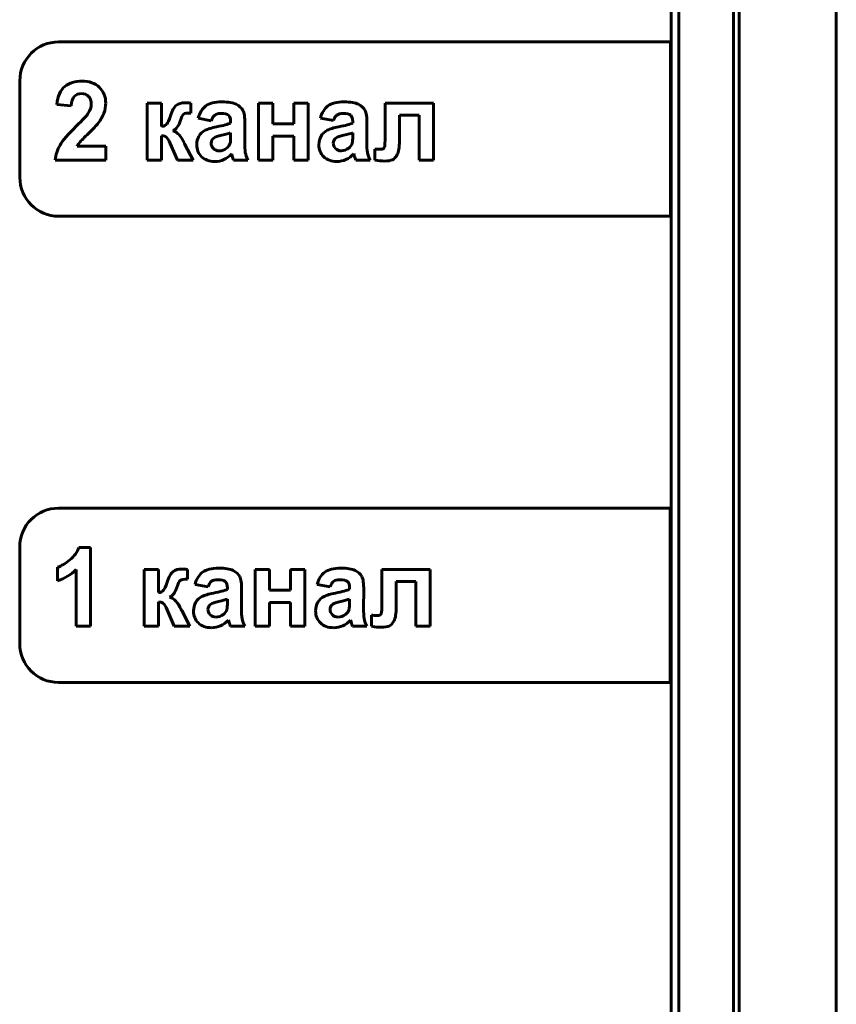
# Model space of a CAD drawing. Header units: millimetres. Extents: x -33 to 42, y -68 to 47.
# Tile 4 of 8: x 21 to 42, y -36 to -10. Entities that reach past the tile are written whole.
import ezdxf

# ---------------------------------------------------------------- set-up
doc = ezdxf.new("R2010")
doc.units = ezdxf.units.MM
doc.linetypes.add('K5LT_BASIC', pattern=[0])

msp = doc.modelspace()

# ---------------------------------------------------------------- linework, layer by layer
at = {"color": 150, "linetype": 'K5LT_BASIC', "lineweight": 60, "true_color": 0x0080ff}
for p, q in [((42.335, -54.069), (42.335, 43.831)), ((39.835, -53.019), (39.835, 42.781)), ((39.685, 41.856), (39.685, -52.144)), ((38.285, -52.869), (38.285, -8.719)), ((38.085, -52.669), (38.085, -8.919)), ((38.064, -10.765), (22.315, -10.765)), ((38.064, -15.251), (38.064, -10.765)), ((21.315, -11.765), (21.315, -14.251)), ((22.268, -12.374), (22.639, -12.412)), ((24.967, -12.341), (24.596, -12.341)), ((24.596, -12.341), (24.596, -13.806)), ((24.967, -12.94), (24.967, -12.341)), ((25.719, -12.595), (25.717, -12.34)), ((27.83, -12.341), (27.459, -12.341)), ((27.459, -12.341), (27.459, -13.806)), ((27.83, -12.877), (27.83, -12.341)), ((28.367, -12.341), (28.367, -12.877)), ((28.738, -12.341), (28.367, -12.341)), ((28.738, -13.806), (28.738, -12.341)), ((31.963, -12.341), (30.719, -12.341)), ((30.719, -12.341), (30.719, -13.189)), ((31.963, -13.805), (31.963, -12.341)), ((31.088, -13.313), (31.088, -12.654)), ((31.088, -12.654), (31.592, -12.654)), ((31.592, -12.654), (31.592, -13.805)), ((25.909, -12.731), (26.245, -12.793)), ((26.743, -12.816), (26.743, -12.855)), ((27.104, -13.325), (27.109, -12.874)), ((28.367, -12.877), (27.83, -12.877)), ((29.052, -12.73), (29.388, -12.792)), ((29.887, -12.815), (29.887, -12.854)), ((30.247, -13.325), (30.253, -12.873)), ((26.743, -13.183), (26.743, -13.106)), ((29.887, -13.183), (29.887, -13.106)), ((24.967, -13.806), (24.967, -13.179)), ((25.19, -13.381), (25.375, -13.806)), ((25.775, -13.806), (25.567, -13.402)), ((27.83, -13.191), (28.367, -13.19)), ((27.83, -13.806), (27.83, -13.191)), ((28.367, -13.19), (28.367, -13.806)), ((23.528, -13.448), (22.788, -13.448)), ((23.528, -13.806), (23.528, -13.448)), ((30.456, -13.522), (30.456, -13.806)), ((22.225, -13.806), (23.528, -13.806)), ((24.596, -13.806), (24.967, -13.806)), ((25.375, -13.806), (25.775, -13.806)), ((26.819, -13.806), (27.188, -13.806)), ((27.459, -13.806), (27.83, -13.806)), ((28.367, -13.806), (28.738, -13.806)), ((29.963, -13.806), (30.331, -13.805)), ((31.592, -13.805), (31.963, -13.805)), ((22.315, -15.251), (38.064, -15.251)), ((38.061, -22.765), (22.312, -22.765)), ((38.061, -27.251), (38.061, -22.765)), ((21.312, -23.765), (21.312, -26.251)), ((23.139, -23.774), (22.838, -23.774)), ((23.139, -25.806), (23.139, -23.774)), ((22.288, -24.285), (22.288, -24.638)), ((22.768, -24.343), (22.768, -25.806)), ((24.513, -24.341), (24.513, -25.806)), ((24.884, -24.341), (24.513, -24.341)), ((24.884, -24.94), (24.884, -24.341)), ((25.636, -24.595), (25.634, -24.34)), ((27.747, -24.341), (27.376, -24.341)), ((27.376, -24.341), (27.376, -25.806)), ((27.747, -24.877), (27.747, -24.341)), ((28.284, -24.341), (28.284, -24.877)), ((28.655, -24.341), (28.284, -24.341)), ((28.655, -25.806), (28.655, -24.341)), ((31.88, -24.341), (30.636, -24.341)), ((30.636, -24.341), (30.636, -25.189)), ((31.88, -25.805), (31.88, -24.341)), ((25.826, -24.731), (26.162, -24.793)), ((26.66, -24.816), (26.66, -24.855)), ((28.969, -24.73), (29.305, -24.792)), ((29.804, -24.815), (29.804, -24.854)), ((31.005, -25.313), (31.005, -24.654)), ((31.005, -24.654), (31.509, -24.654)), ((31.509, -24.654), (31.509, -25.805)), ((27.021, -25.325), (27.026, -24.874)), ((28.284, -24.877), (27.747, -24.877)), ((30.164, -25.325), (30.17, -24.873)), ((24.884, -25.806), (24.884, -25.179)), ((26.66, -25.183), (26.66, -25.106)), ((27.747, -25.191), (28.284, -25.19)), ((27.747, -25.806), (27.747, -25.191)), ((28.284, -25.19), (28.284, -25.806)), ((29.804, -25.183), (29.804, -25.106)), ((25.107, -25.381), (25.292, -25.806)), ((25.692, -25.806), (25.484, -25.402)), ((30.373, -25.522), (30.373, -25.806)), ((22.768, -25.806), (23.139, -25.806)), ((24.513, -25.806), (24.884, -25.806)), ((25.292, -25.806), (25.692, -25.806)), ((26.736, -25.806), (27.105, -25.806)), ((27.376, -25.806), (27.747, -25.806)), ((28.284, -25.806), (28.655, -25.806)), ((29.88, -25.806), (30.248, -25.805)), ((31.509, -25.805), (31.88, -25.805)), ((22.312, -27.251), (38.061, -27.251))]:
    msp.add_line(p, q, dxfattribs=at)
for centre, start, end in [((22.315, -11.765), 90, 180), ((22.315, -14.251), 180, 270), ((22.312, -23.765), 90, 180), ((22.312, -26.251), 180, 270)]:
    msp.add_arc(centre, 1, start, end, dxfattribs=at)
for points in [[(22.912, -11.774), (22.738, -11.774), (22.592, -11.821), (22.476, -11.913)], [(23.364, -11.936), (23.254, -11.828), (23.104, -11.774), (22.912, -11.774)], [(22.476, -11.913), (22.359, -12.007), (22.29, -12.16), (22.268, -12.374)], [(22.718, -12.169), (22.764, -12.12), (22.826, -12.096), (22.903, -12.096)], [(22.903, -12.096), (22.982, -12.096), (23.043, -12.119), (23.087, -12.166)], [(23.528, -12.338), (23.528, -12.178), (23.473, -12.044), (23.364, -11.936)], [(22.639, -12.412), (22.646, -12.299), (22.673, -12.218), (22.718, -12.169)], [(23.154, -12.365), (23.154, -12.444), (23.128, -12.523), (23.077, -12.603)], [(23.087, -12.166), (23.132, -12.212), (23.154, -12.278), (23.154, -12.365)], [(23.481, -12.599), (23.512, -12.516), (23.528, -12.429), (23.528, -12.338)], [(25.348, -12.393), (25.291, -12.434), (25.239, -12.526), (25.191, -12.67)], [(25.57, -12.333), (25.478, -12.333), (25.404, -12.353), (25.348, -12.393)], [(25.717, -12.34), (25.647, -12.335), (25.599, -12.333), (25.57, -12.333)], [(26.888, -12.371), (26.807, -12.33), (26.683, -12.31), (26.517, -12.31)], [(27.059, -12.527), (27.026, -12.464), (26.969, -12.412), (26.888, -12.371)], [(29.248, -12.413), (29.156, -12.482), (29.09, -12.587), (29.052, -12.73)], [(29.661, -12.31), (29.479, -12.31), (29.341, -12.344), (29.248, -12.413)], [(30.032, -12.371), (29.951, -12.33), (29.827, -12.31), (29.661, -12.31)], [(30.203, -12.527), (30.17, -12.463), (30.113, -12.412), (30.032, -12.371)], [(23.077, -12.603), (23.039, -12.66), (22.937, -12.771), (22.769, -12.934)], [(23.332, -12.857), (23.4, -12.767), (23.45, -12.681), (23.481, -12.599)], [(25.191, -12.67), (25.155, -12.778), (25.124, -12.848), (25.098, -12.88)], [(25.442, -12.805), (25.473, -12.704), (25.503, -12.644), (25.53, -12.624)], [(25.53, -12.624), (25.558, -12.605), (25.62, -12.595), (25.719, -12.595)], [(26.245, -12.793), (26.268, -12.724), (26.297, -12.675), (26.335, -12.648)], [(26.335, -12.648), (26.372, -12.62), (26.423, -12.606), (26.49, -12.606)], [(26.49, -12.606), (26.588, -12.606), (26.655, -12.622), (26.69, -12.654)], [(26.69, -12.654), (26.725, -12.687), (26.743, -12.74), (26.743, -12.816)], [(27.109, -12.874), (27.109, -12.705), (27.092, -12.59), (27.059, -12.527)], [(29.388, -12.792), (29.411, -12.723), (29.441, -12.675), (29.479, -12.648)], [(29.479, -12.648), (29.516, -12.62), (29.567, -12.606), (29.633, -12.606)], [(29.633, -12.606), (29.731, -12.606), (29.798, -12.622), (29.834, -12.654)], [(29.834, -12.654), (29.869, -12.686), (29.887, -12.74), (29.887, -12.815)], [(30.253, -12.873), (30.253, -12.705), (30.236, -12.59), (30.203, -12.527)], [(23.088, -13.116), (23.206, -13.004), (23.287, -12.918), (23.332, -12.857)], [(25.098, -12.88), (25.073, -12.912), (25.029, -12.932), (24.967, -12.94)], [(25.254, -13.053), (25.335, -13.022), (25.398, -12.939), (25.442, -12.805)], [(26.743, -12.855), (26.676, -12.884), (26.556, -12.916), (26.382, -12.95)], [(29.887, -12.854), (29.82, -12.884), (29.699, -12.916), (29.526, -12.95)], [(22.769, -12.934), (22.562, -13.135), (22.422, -13.297), (22.352, -13.419)], [(22.865, -13.34), (22.896, -13.303), (22.97, -13.229), (23.088, -13.116)], [(25.552, -13.373), (25.471, -13.194), (25.372, -13.087), (25.254, -13.053)], [(26.087, -13.04), (26.018, -13.075), (25.965, -13.124), (25.928, -13.189)], [(26.382, -12.95), (26.254, -12.976), (26.155, -13.006), (26.087, -13.04)], [(26.517, -13.165), (26.414, -13.188), (26.346, -13.211), (26.315, -13.233)], [(26.743, -13.106), (26.696, -13.122), (26.62, -13.142), (26.517, -13.165)], [(29.231, -13.04), (29.162, -13.074), (29.109, -13.124), (29.071, -13.188)], [(29.526, -12.95), (29.397, -12.975), (29.299, -13.005), (29.231, -13.04)], [(29.661, -13.165), (29.558, -13.188), (29.49, -13.211), (29.458, -13.232)], [(29.887, -13.106), (29.84, -13.122), (29.764, -13.142), (29.661, -13.165)], [(22.352, -13.419), (22.281, -13.541), (22.239, -13.67), (22.225, -13.806)], [(22.788, -13.448), (22.808, -13.413), (22.833, -13.377), (22.865, -13.34)], [(24.967, -13.179), (25.022, -13.179), (25.063, -13.192), (25.091, -13.216)], [(25.091, -13.216), (25.119, -13.241), (25.152, -13.296), (25.19, -13.381)], [(25.567, -13.402), (25.561, -13.392), (25.556, -13.383), (25.552, -13.373)], [(25.928, -13.189), (25.89, -13.254), (25.871, -13.328), (25.871, -13.41)], [(25.871, -13.41), (25.871, -13.535), (25.912, -13.638), (25.995, -13.72)], [(26.315, -13.233), (26.266, -13.269), (26.242, -13.314), (26.242, -13.369)], [(26.242, -13.369), (26.242, -13.424), (26.261, -13.47), (26.3, -13.51)], [(26.64, -13.5), (26.685, -13.465), (26.715, -13.422), (26.729, -13.372)], [(26.729, -13.372), (26.738, -13.339), (26.743, -13.276), (26.743, -13.183)], [(27.121, -13.61), (27.11, -13.548), (27.104, -13.454), (27.104, -13.325)], [(29.071, -13.188), (29.033, -13.253), (29.014, -13.327), (29.014, -13.41)], [(29.014, -13.41), (29.014, -13.535), (29.056, -13.638), (29.139, -13.719)], [(29.458, -13.232), (29.41, -13.268), (29.386, -13.313), (29.386, -13.369)], [(29.386, -13.369), (29.386, -13.423), (29.405, -13.47), (29.444, -13.509)], [(29.784, -13.5), (29.829, -13.464), (29.859, -13.422), (29.873, -13.371)], [(29.873, -13.371), (29.882, -13.338), (29.887, -13.275), (29.887, -13.183)], [(30.265, -13.609), (30.253, -13.548), (30.247, -13.453), (30.247, -13.325)], [(30.719, -13.189), (30.719, -13.346), (30.713, -13.442), (30.702, -13.477)], [(31.032, -13.666), (31.069, -13.598), (31.088, -13.48), (31.088, -13.313)], [(26.3, -13.51), (26.339, -13.549), (26.388, -13.569), (26.448, -13.569)], [(26.448, -13.569), (26.515, -13.569), (26.579, -13.546), (26.64, -13.5)], [(26.567, -13.794), (26.639, -13.761), (26.707, -13.713), (26.77, -13.648)], [(26.77, -13.648), (26.773, -13.655), (26.778, -13.67), (26.783, -13.693)], [(27.188, -13.806), (27.155, -13.736), (27.133, -13.671), (27.121, -13.61)], [(29.444, -13.509), (29.483, -13.549), (29.532, -13.568), (29.592, -13.568)], [(29.592, -13.568), (29.659, -13.568), (29.723, -13.545), (29.784, -13.5)], [(29.711, -13.793), (29.783, -13.761), (29.851, -13.712), (29.914, -13.647)], [(29.914, -13.647), (29.917, -13.655), (29.921, -13.67), (29.927, -13.693)], [(30.331, -13.805), (30.299, -13.736), (30.277, -13.671), (30.265, -13.609)], [(30.519, -13.525), (30.485, -13.523), (30.465, -13.522), (30.456, -13.522)], [(30.609, -13.529), (30.588, -13.529), (30.558, -13.527), (30.519, -13.525)], [(30.702, -13.477), (30.69, -13.511), (30.66, -13.529), (30.609, -13.529)], [(30.909, -13.799), (30.954, -13.778), (30.995, -13.733), (31.032, -13.666)], [(25.995, -13.72), (26.078, -13.802), (26.192, -13.843), (26.336, -13.843)], [(26.336, -13.843), (26.418, -13.843), (26.495, -13.826), (26.567, -13.794)], [(26.783, -13.693), (26.797, -13.743), (26.81, -13.78), (26.819, -13.806)], [(29.139, -13.719), (29.222, -13.801), (29.336, -13.842), (29.48, -13.842)], [(29.48, -13.842), (29.562, -13.842), (29.639, -13.826), (29.711, -13.793)], [(29.927, -13.693), (29.941, -13.743), (29.953, -13.78), (29.963, -13.806)], [(30.456, -13.806), (30.553, -13.822), (30.632, -13.831), (30.691, -13.831)], [(30.691, -13.831), (30.791, -13.831), (30.864, -13.82), (30.909, -13.799)], [(22.838, -23.774), (22.795, -23.897), (22.717, -24.005), (22.604, -24.097)], [(22.604, -24.097), (22.49, -24.19), (22.385, -24.252), (22.288, -24.285)], [(26.805, -24.371), (26.724, -24.33), (26.6, -24.31), (26.434, -24.31)], [(29.578, -24.31), (29.396, -24.31), (29.258, -24.344), (29.165, -24.413)], [(29.949, -24.371), (29.868, -24.33), (29.744, -24.31), (29.578, -24.31)], [(22.288, -24.638), (22.472, -24.574), (22.632, -24.476), (22.768, -24.343)], [(25.265, -24.393), (25.208, -24.434), (25.156, -24.526), (25.108, -24.67)], [(25.487, -24.333), (25.395, -24.333), (25.321, -24.353), (25.265, -24.393)], [(25.634, -24.34), (25.564, -24.335), (25.516, -24.333), (25.487, -24.333)], [(26.976, -24.527), (26.943, -24.464), (26.886, -24.412), (26.805, -24.371)], [(27.026, -24.874), (27.026, -24.705), (27.009, -24.59), (26.976, -24.527)], [(29.165, -24.413), (29.073, -24.482), (29.007, -24.587), (28.969, -24.73)], [(30.12, -24.527), (30.087, -24.463), (30.03, -24.412), (29.949, -24.371)], [(30.17, -24.873), (30.17, -24.705), (30.153, -24.59), (30.12, -24.527)], [(25.108, -24.67), (25.072, -24.778), (25.041, -24.848), (25.015, -24.88)], [(25.171, -25.053), (25.252, -25.022), (25.315, -24.939), (25.359, -24.805)], [(25.359, -24.805), (25.39, -24.704), (25.42, -24.644), (25.447, -24.624)], [(25.447, -24.624), (25.475, -24.605), (25.537, -24.595), (25.636, -24.595)], [(26.162, -24.793), (26.185, -24.724), (26.214, -24.675), (26.252, -24.648)], [(26.252, -24.648), (26.289, -24.62), (26.34, -24.606), (26.407, -24.606)], [(26.407, -24.606), (26.505, -24.606), (26.572, -24.622), (26.607, -24.654)], [(26.607, -24.654), (26.642, -24.687), (26.66, -24.74), (26.66, -24.816)], [(29.305, -24.792), (29.328, -24.723), (29.358, -24.675), (29.396, -24.648)], [(29.396, -24.648), (29.433, -24.62), (29.484, -24.606), (29.55, -24.606)], [(29.55, -24.606), (29.648, -24.606), (29.715, -24.622), (29.751, -24.654)], [(29.751, -24.654), (29.786, -24.686), (29.804, -24.74), (29.804, -24.815)], [(25.015, -24.88), (24.99, -24.912), (24.946, -24.932), (24.884, -24.94)], [(25.469, -25.373), (25.388, -25.194), (25.289, -25.087), (25.171, -25.053)], [(26.004, -25.04), (25.935, -25.075), (25.882, -25.124), (25.845, -25.189)], [(26.299, -24.95), (26.171, -24.976), (26.072, -25.006), (26.004, -25.04)], [(26.66, -24.855), (26.593, -24.884), (26.473, -24.916), (26.299, -24.95)], [(29.148, -25.04), (29.079, -25.074), (29.026, -25.124), (28.988, -25.188)], [(29.443, -24.95), (29.314, -24.975), (29.216, -25.005), (29.148, -25.04)], [(29.804, -24.854), (29.737, -24.884), (29.616, -24.916), (29.443, -24.95)], [(24.884, -25.179), (24.939, -25.179), (24.98, -25.192), (25.008, -25.216)], [(25.008, -25.216), (25.036, -25.241), (25.069, -25.296), (25.107, -25.381)], [(25.845, -25.189), (25.807, -25.254), (25.788, -25.328), (25.788, -25.41)], [(26.232, -25.233), (26.183, -25.269), (26.159, -25.314), (26.159, -25.369)], [(26.434, -25.165), (26.331, -25.188), (26.263, -25.211), (26.232, -25.233)], [(26.66, -25.106), (26.613, -25.122), (26.537, -25.142), (26.434, -25.165)], [(26.646, -25.372), (26.655, -25.339), (26.66, -25.276), (26.66, -25.183)], [(27.038, -25.61), (27.027, -25.548), (27.021, -25.454), (27.021, -25.325)], [(28.988, -25.188), (28.95, -25.253), (28.931, -25.327), (28.931, -25.41)], [(29.375, -25.232), (29.327, -25.268), (29.303, -25.313), (29.303, -25.369)], [(29.578, -25.165), (29.475, -25.188), (29.407, -25.211), (29.375, -25.232)], [(29.804, -25.106), (29.757, -25.122), (29.681, -25.142), (29.578, -25.165)], [(29.79, -25.371), (29.799, -25.338), (29.804, -25.275), (29.804, -25.183)], [(30.182, -25.609), (30.17, -25.548), (30.164, -25.453), (30.164, -25.325)], [(30.636, -25.189), (30.636, -25.346), (30.63, -25.442), (30.619, -25.477)], [(30.949, -25.666), (30.986, -25.598), (31.005, -25.48), (31.005, -25.313)], [(25.484, -25.402), (25.478, -25.392), (25.473, -25.383), (25.469, -25.373)], [(25.788, -25.41), (25.788, -25.535), (25.829, -25.638), (25.912, -25.72)], [(26.159, -25.369), (26.159, -25.424), (26.178, -25.47), (26.217, -25.51)], [(26.217, -25.51), (26.256, -25.549), (26.305, -25.569), (26.365, -25.569)], [(26.365, -25.569), (26.432, -25.569), (26.496, -25.546), (26.557, -25.5)], [(26.557, -25.5), (26.602, -25.465), (26.632, -25.422), (26.646, -25.372)], [(28.931, -25.41), (28.931, -25.535), (28.973, -25.638), (29.056, -25.719)], [(29.303, -25.369), (29.303, -25.423), (29.322, -25.47), (29.361, -25.509)], [(29.361, -25.509), (29.4, -25.549), (29.449, -25.568), (29.509, -25.568)], [(29.509, -25.568), (29.576, -25.568), (29.64, -25.545), (29.701, -25.5)], [(29.701, -25.5), (29.746, -25.464), (29.776, -25.422), (29.79, -25.371)], [(30.436, -25.525), (30.402, -25.523), (30.382, -25.522), (30.373, -25.522)], [(30.526, -25.529), (30.505, -25.529), (30.475, -25.527), (30.436, -25.525)], [(30.619, -25.477), (30.607, -25.511), (30.577, -25.529), (30.526, -25.529)], [(25.912, -25.72), (25.995, -25.802), (26.109, -25.843), (26.253, -25.843)], [(26.253, -25.843), (26.335, -25.843), (26.412, -25.826), (26.484, -25.794)], [(26.484, -25.794), (26.556, -25.761), (26.624, -25.713), (26.687, -25.648)], [(26.687, -25.648), (26.69, -25.655), (26.695, -25.67), (26.7, -25.693)], [(26.7, -25.693), (26.714, -25.743), (26.727, -25.78), (26.736, -25.806)], [(27.105, -25.806), (27.072, -25.736), (27.05, -25.671), (27.038, -25.61)], [(29.056, -25.719), (29.139, -25.801), (29.253, -25.842), (29.397, -25.842)], [(29.397, -25.842), (29.479, -25.842), (29.556, -25.826), (29.628, -25.793)], [(29.628, -25.793), (29.7, -25.761), (29.768, -25.712), (29.831, -25.647)], [(29.831, -25.647), (29.834, -25.655), (29.838, -25.67), (29.844, -25.693)], [(29.844, -25.693), (29.858, -25.743), (29.87, -25.78), (29.88, -25.806)], [(30.248, -25.805), (30.216, -25.736), (30.194, -25.671), (30.182, -25.609)], [(30.373, -25.806), (30.47, -25.822), (30.549, -25.831), (30.608, -25.831)], [(30.608, -25.831), (30.708, -25.831), (30.781, -25.82), (30.826, -25.799)], [(30.826, -25.799), (30.871, -25.778), (30.912, -25.733), (30.949, -25.666)]]:
    msp.add_open_spline(points, degree=3, dxfattribs=at)
for points in [[(26.517, -12.31), (26.335, -12.31), (26.197, -12.344), (26.012, -12.482), (25.946, -12.588), (25.909, -12.731)], [(26.434, -24.31), (26.252, -24.31), (26.114, -24.344), (25.929, -24.482), (25.863, -24.588), (25.826, -24.731)]]:
    msp.add_open_spline(points, degree=3, knots=[0, 0, 0, 0, 1.5, 1.5, 3, 3, 3, 3], dxfattribs=at)

doc.saveas('drawing.dxf')
